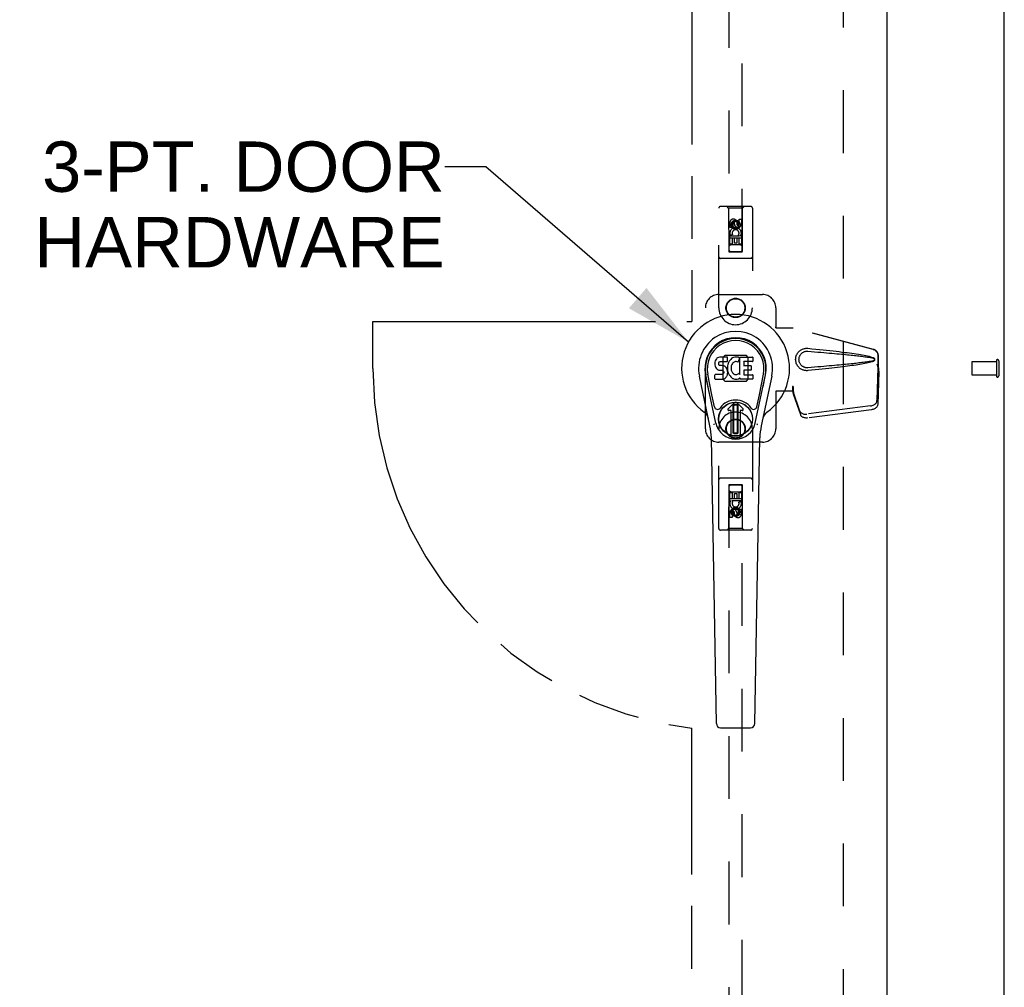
# Model space of a CAD drawing. Header units: inches. Extents: x 0 to 212, y 0 to 138.
# Tile 20 of 33: x 79 to 97, y 64 to 82. Entities that reach past the tile are written whole.
import ezdxf

# ---------------------------------------------------------------- set-up
doc = ezdxf.new("R2010")
doc.units = ezdxf.units.IN
doc.header["$LTSCALE"] = 11.6875
doc.header["$MEASUREMENT"] = 0
doc.linetypes.add('HIDDEN', pattern=[0.2, 0.1, -0.1])
doc.linetypes.add('PHANTOM', pattern=[0.8, 0.45, -0.05, 0.1, -0.05, 0.1, -0.05])
doc.layers.get('0').update_dxf_attribs({"linetype": 'CONTINUOUS'})
for name, color, linetype in [('02___PRT_ALL_AXES', 7, 'CONTINUOUS'), ('AVAILABLE_DOOR_SPACE', 7, 'CONTINUOUS'), ('DEFAULT_2', 8, 'HIDDEN'), ('DIMENSIONS', 7, 'CONTINUOUS')]:
    doc.layers.add(name, color=color, linetype=linetype)
doc.styles.get("Standard").update_dxf_attribs({"font": 'arial.ttf'})
doc.dimstyles.new('DIMSTYLE_1', dxfattribs={"dimtxt": 0.9375, "dimasz": 1.25, "dimexe": 0.09, "dimexo": 0.07, "dimgap": 0.0375, "dimtad": 0, "dimtih": 1, "dimtoh": 1, "dimzin": 4, "dimdsep": 46, "dimtxsty": 'Standard', "dimblk": '_FILLED', "dimblk1": '_FILLED', "dimblk2": '_FILLED', "dimcen": 0.09, "dimazin": 1, "dimtfac": 1, "dimtdec": 3, "dimtofl": 0, "dimtmove": 0, "dimatfit": 3, "dimldrblk": '_FILLED', "dimfxl": 0, "dimtolj": 1, "dimtzin": 4, "dimarcsym": 0})
doc.dimstyles.get("Standard").update_dxf_attribs({"dimtxt": 1.0625, "dimasz": 1.25, "dimexe": 0.09, "dimexo": 0.07, "dimgap": 0.09, "dimtad": 0, "dimtih": 1, "dimtoh": 1, "dimdec": 3, "dimzin": 4, "dimdsep": 46, "dimtxsty": 'Standard', "dimblk": '_FILLED', "dimblk1": '_FILLED', "dimblk2": '_FILLED', "dimcen": 0.09, "dimadec": 3, "dimazin": 1, "dimtp": 0.001, "dimtm": 0.001, "dimtfac": 1, "dimtdec": 3, "dimtofl": 0, "dimtmove": 0, "dimatfit": 3, "dimldrblk": '_FILLED', "dimfxl": 0, "dimtolj": 1, "dimtzin": 4, "dimarcsym": 0})

# ---------------------------------------------------------------- blocks, each defined once
blk = doc.blocks.new('_FILLED')
at = {"color": 0, "linetype": 'ByBlock'}
blk.add_solid([(0, 0), (-1, 0.2), (-1, -0.2)], dxfattribs=at)
blk = doc.blocks.new('*D8')
at = {"layer": 'DIMENSIONS', "color": 2, "linetype": 'Continuous'}
for p, q in [((67.965, 86.533), (77.452, 86.533)), ((91.152, 86.533), (81.665, 86.533))]:
    blk.add_line(p, q, dxfattribs=at)
at = {"layer": 'DIMENSIONS', "color": 2, "linetype": 'Continuous', "xscale": 1.25, "yscale": 1.25, "zscale": 1.25, "rotation": 180}
blk.add_blockref('_FILLED', (67.965, 86.533), dxfattribs=at)
at = {"layer": 'DIMENSIONS', "color": 2, "linetype": 'Continuous', "xscale": 1.25, "yscale": 1.25, "zscale": 1.25}
blk.add_blockref('_FILLED', (91.152, 86.533), dxfattribs=at)
at = {"layer": 'DIMENSIONS', "color": 2, "linetype": 'Continuous', "insert": (79.559, 87.001), "char_height": 0.9375, "width": 3.27602, "attachment_point": 2, "line_spacing_factor": 0.9}
blk.add_mtext('23.19', dxfattribs=at)

msp = doc.modelspace()

# ---------------------------------------------------------------- linework, layer by layer
at = {"color": 3, "linetype": 'Continuous'}
for p, q in [((96.965, 45.782), (96.965, 105.574)), ((94.777, 104.824), (94.777, 46.532))]:
    msp.add_line(p, q, dxfattribs=at)
at = {"color": 7, "linetype": 'Continuous'}
for p, q in [((91.609, 75.858), (91.595, 75.838)), ((91.617, 75.866), (91.609, 75.858)), ((91.627, 75.872), (91.617, 75.866)), ((91.648, 75.882), (91.627, 75.872)), ((91.672, 75.889), (91.648, 75.882)), ((91.811, 75.889), (91.672, 75.889)), ((91.813, 75.847), (91.811, 75.889)), ((91.889, 75.859), (91.873, 75.844)), ((91.907, 75.872), (91.889, 75.859)), ((91.928, 75.881), (91.907, 75.872)), ((91.95, 75.886), (91.928, 75.881)), ((91.972, 75.888), (91.95, 75.886)), ((91.994, 75.888), (91.972, 75.888)), ((92.005, 75.886), (91.994, 75.888)), ((92.016, 75.883), (92.005, 75.886)), ((92.036, 75.865), (92.01, 75.797)), ((92.035, 75.87), (92.016, 75.883)), ((92.045, 75.887), (92.282, 75.887)), ((92.045, 75.562), (92.045, 75.887)), ((92.286, 75.883), (92.286, 75.809)), ((91.581, 75.792), (91.579, 75.769)), ((91.579, 75.769), (91.58, 75.745)), ((91.58, 75.745), (91.584, 75.721)), ((91.586, 75.816), (91.581, 75.792)), ((91.584, 75.721), (91.592, 75.699)), ((91.595, 75.838), (91.586, 75.816)), ((91.592, 75.699), (91.605, 75.679)), ((91.605, 75.679), (91.621, 75.662)), ((91.65, 75.757), (91.651, 75.772)), ((91.651, 75.749), (91.65, 75.757)), ((91.651, 75.772), (91.653, 75.787)), ((91.653, 75.742), (91.651, 75.749)), ((91.653, 75.787), (91.656, 75.794)), ((91.657, 75.736), (91.653, 75.742)), ((91.656, 75.794), (91.662, 75.799)), ((91.664, 75.732), (91.657, 75.736)), ((91.662, 75.799), (91.676, 75.803)), ((91.678, 75.728), (91.664, 75.732)), ((91.676, 75.803), (91.691, 75.804)), ((91.702, 75.729), (91.678, 75.728)), ((91.691, 75.804), (91.804, 75.804)), ((91.726, 75.727), (91.702, 75.729)), ((91.749, 75.722), (91.726, 75.727)), ((91.76, 75.717), (91.749, 75.722)), ((91.77, 75.711), (91.76, 75.717)), ((91.787, 75.694), (91.77, 75.711)), ((91.801, 75.674), (91.787, 75.694)), ((91.81, 75.652), (91.801, 75.674)), ((91.804, 75.804), (91.809, 75.805)), ((91.809, 75.805), (91.811, 75.81)), ((91.811, 75.81), (91.812, 75.823)), ((91.816, 75.725), (91.811, 75.681)), ((91.811, 75.681), (91.812, 75.659)), ((91.812, 75.823), (91.813, 75.847)), ((91.82, 75.747), (91.816, 75.725)), ((91.826, 75.769), (91.82, 75.747)), ((91.834, 75.789), (91.826, 75.769)), ((91.845, 75.809), (91.834, 75.789)), ((91.858, 75.827), (91.845, 75.809)), ((91.873, 75.844), (91.858, 75.827)), ((91.881, 75.697), (91.88, 75.67)), ((91.88, 75.67), (91.882, 75.657)), ((91.884, 75.724), (91.881, 75.697)), ((91.888, 75.736), (91.884, 75.724)), ((91.894, 75.748), (91.888, 75.736)), ((91.908, 75.771), (91.894, 75.748)), ((91.916, 75.782), (91.908, 75.771)), ((91.927, 75.789), (91.916, 75.782)), ((91.952, 75.8), (91.927, 75.789)), ((91.965, 75.803), (91.952, 75.8)), ((91.978, 75.803), (91.965, 75.803)), ((91.991, 75.8), (91.978, 75.803)), ((92.004, 75.795), (91.991, 75.8)), ((92.115, 75.8), (92.115, 75.732)), ((92.282, 75.804), (92.119, 75.804)), ((92.119, 75.728), (92.251, 75.728)), ((92.255, 75.723), (92.255, 75.65)), ((91.488, 74.608), (91.291, 75.534)), ((91.599, 74.656), (91.407, 75.559)), ((91.455, 75.333), (91.411, 75.56)), ((91.522, 75.186), (91.448, 75.567)), ((91.581, 75.483), (91.581, 75.558)), ((91.645, 75.563), (91.586, 75.562)), ((91.621, 75.662), (91.641, 75.648)), ((91.641, 75.648), (91.652, 75.644)), ((91.706, 75.563), (91.645, 75.563)), ((91.652, 75.644), (91.664, 75.642)), ((91.664, 75.642), (91.711, 75.642)), ((91.721, 75.564), (91.706, 75.563)), ((91.711, 75.642), (91.719, 75.641)), ((91.719, 75.641), (91.726, 75.639)), ((91.728, 75.568), (91.721, 75.564)), ((91.726, 75.639), (91.732, 75.634)), ((91.733, 75.573), (91.728, 75.568)), ((91.732, 75.634), (91.737, 75.628)), ((91.742, 75.585), (91.733, 75.573)), ((91.737, 75.628), (91.743, 75.615)), ((91.745, 75.592), (91.742, 75.585)), ((91.743, 75.615), (91.746, 75.599)), ((91.746, 75.599), (91.745, 75.592)), ((91.753, 75.484), (91.773, 75.497)), ((91.773, 75.497), (91.79, 75.514)), ((91.79, 75.514), (91.797, 75.524)), ((91.797, 75.524), (91.802, 75.535)), ((91.802, 75.535), (91.811, 75.557)), ((91.816, 75.628), (91.81, 75.652)), ((91.811, 75.557), (91.817, 75.581)), ((91.812, 75.659), (91.815, 75.637)), ((91.815, 75.637), (91.82, 75.615)), ((91.819, 75.605), (91.816, 75.628)), ((91.817, 75.581), (91.819, 75.605)), ((91.82, 75.615), (91.827, 75.594)), ((91.827, 75.594), (91.848, 75.555)), ((91.848, 75.555), (91.861, 75.536)), ((91.861, 75.536), (91.875, 75.52)), ((91.875, 75.52), (91.892, 75.504)), ((91.882, 75.657), (91.885, 75.644)), ((91.885, 75.644), (91.895, 75.619)), ((91.892, 75.504), (91.909, 75.491)), ((91.895, 75.619), (91.908, 75.596)), ((91.908, 75.596), (91.917, 75.586)), ((91.909, 75.491), (91.919, 75.486)), ((91.917, 75.586), (91.927, 75.577)), ((91.927, 75.577), (91.938, 75.57)), ((91.938, 75.57), (91.951, 75.565)), ((91.951, 75.565), (91.964, 75.562)), ((91.964, 75.562), (91.977, 75.562)), ((91.977, 75.562), (91.99, 75.564)), ((91.99, 75.564), (92.003, 75.568)), ((92.003, 75.568), (92.015, 75.573)), ((92.015, 75.573), (92.026, 75.581)), ((92.017, 75.484), (92.036, 75.495)), ((92.033, 75.58), (92.045, 75.562)), ((92.036, 75.495), (92.036, 75.495)), ((92.047, 75.495), (92.036, 75.495)), ((92.047, 75.483), (92.047, 75.495)), ((92.116, 75.641), (92.116, 75.564)), ((92.251, 75.646), (92.121, 75.646)), ((92.121, 75.559), (92.282, 75.559)), ((92.287, 75.555), (92.287, 75.483)), ((92.331, 74.656), (92.523, 75.559)), ((92.408, 75.186), (92.482, 75.567)), ((92.639, 75.534), (92.441, 74.608)), ((92.475, 75.333), (92.519, 75.56)), ((91.586, 75.478), (91.73, 75.478)), ((91.73, 75.478), (91.742, 75.48)), ((91.742, 75.48), (91.753, 75.484)), ((91.919, 75.486), (91.93, 75.482)), ((91.93, 75.482), (91.951, 75.476)), ((91.951, 75.476), (91.973, 75.474)), ((91.973, 75.474), (91.996, 75.477)), ((91.996, 75.477), (92.017, 75.484)), ((92.282, 75.478), (92.051, 75.478)), ((91.57, 74.961), (91.522, 75.186)), ((92.36, 74.961), (92.408, 75.186)), ((91.827, 74.925), (91.937, 75.035)), ((91.937, 75.035), (91.827, 74.925)), ((91.922, 74.997), (91.935, 75.011)), ((91.935, 74.983), (91.922, 74.997)), ((91.922, 74.47), (91.922, 74.997)), ((91.935, 75.011), (91.994, 75.011)), ((91.935, 75.011), (91.949, 74.997)), ((91.949, 74.997), (91.935, 74.983)), ((91.935, 74.484), (91.935, 74.983)), ((91.949, 74.997), (91.981, 74.997)), ((91.981, 74.997), (91.994, 75.011)), ((91.994, 74.984), (91.981, 74.997)), ((92.103, 74.925), (91.993, 75.035)), ((91.993, 75.035), (92.103, 74.925)), ((91.994, 75.011), (92.008, 74.997)), ((92.008, 74.997), (91.994, 74.984)), ((91.994, 74.984), (91.994, 74.484)), ((92.008, 74.997), (92.008, 74.47)), ((91.882, 74.891), (91.841, 74.891)), ((91.882, 74.891), (91.841, 74.891)), ((91.882, 74.891), (91.882, 74.891)), ((91.882, 74.432), (91.882, 74.891)), ((91.882, 74.432), (91.882, 74.891)), ((92.089, 74.891), (92.047, 74.891)), ((92.048, 74.891), (92.047, 74.891)), ((92.047, 74.891), (92.047, 74.432)), ((92.089, 74.891), (92.048, 74.891)), ((92.048, 74.891), (92.048, 74.432)), ((91.922, 74.47), (91.935, 74.484)), ((91.936, 74.456), (91.922, 74.47)), ((91.935, 74.484), (91.949, 74.47)), ((91.949, 74.47), (91.936, 74.456)), ((91.994, 74.456), (91.936, 74.456)), ((91.981, 74.47), (91.949, 74.47)), ((91.981, 74.47), (91.994, 74.484)), ((91.994, 74.456), (91.981, 74.47)), ((91.994, 74.484), (92.008, 74.47)), ((92.008, 74.47), (91.994, 74.456)), ((91.607, 69.063), (91.514, 74.383)), ((92.323, 69.063), (92.416, 74.383)), ((91.686, 68.985), (92.244, 68.985))]:
    msp.add_line(p, q, dxfattribs=at)
for points in [[(91.567, 74.625), (91.565, 74.631), (91.563, 74.636), (91.562, 74.642), (91.561, 74.647)], [(92.369, 74.647), (92.368, 74.642), (92.367, 74.636), (92.365, 74.631), (92.363, 74.625)]]:
    msp.add_lwpolyline(points, dxfattribs=at)
for radius in [0.317, 0.313]:
    msp.add_circle((91.965, 74.734), radius, dxfattribs=at)
for centre, radius, start, end in [((91.965, 75.678), 1.004, 305.5066, 234.4934), ((91.965, 75.678), 0.689, 347.9703, 192.0297), ((91.965, 75.678), 0.571, 347.9703, 192.0297), ((91.965, 75.668), 0.527, 348.9402, 191.0594), ((92.032, 75.867), 0.00448, 339.0016, 51.8729), ((92.282, 75.883), 0.00448, 0, 90), ((92.006, 75.799), 0.00448, 246.1578, 339.0016), ((92.119, 75.8), 0.00448, 90, 180), ((92.119, 75.732), 0.00448, 180, 270), ((92.251, 75.723), 0.00448, 0, 90), ((92.282, 75.809), 0.00448, 270, 360), ((91.586, 75.558), 0.00448, 90, 180.0119), ((92.029, 75.577), 0.00448, 34.0893, 127.3444), ((92.121, 75.641), 0.00448, 90, 180), ((92.121, 75.564), 0.00448, 180, 270), ((92.251, 75.65), 0.00448, 270, 360), ((92.282, 75.555), 0.00448, 0, 90), ((91.586, 75.483), 0.00483, 180, 270), ((92.051, 75.483), 0.00448, 180, 270), ((92.282, 75.483), 0.00448, 270, 360), ((91.628, 74.973), 0.0591, 192.0297, 324.5763), ((91.965, 74.734), 0.354, 35.4237, 144.5763), ((91.965, 75.007), 0.0394, 45, 135), ((91.965, 75.007), 0.0392, 45, 135), ((92.302, 74.973), 0.0591, 215.4237, 347.9703), ((91.268, 74.701), 0.197, 12.0297, 54.4934), ((91.841, 74.911), 0.0197, 135, 270), ((91.841, 74.911), 0.0195, 135, 270), ((92.089, 74.911), 0.0197, 270, 45), ((92.089, 74.911), 0.0195, 270, 45), ((92.662, 74.701), 0.197, 125.5066, 167.9703), ((90.333, 74.362), 1.181, 1, 12.0297), ((91.965, 74.734), 0.374, 192.0297, 347.9703), ((93.597, 74.362), 1.181, 167.9703, 179), ((91.965, 74.734), 0.313, 254.7027, 285.2973), ((91.686, 69.064), 0.0787, 181, 270), ((92.244, 69.064), 0.0787, 270, 359)]:
    msp.add_arc(centre, radius, start, end, dxfattribs=at)
msp.add_ellipse((91.965, 75.668), major_axis=(0, 0.565), ratio=0.999848, start_param=-1.76365, end_param=1.76365, dxfattribs=at)
at = {"layer": '02___PRT_ALL_AXES', "color": 8, "linetype": 'HIDDEN'}
for p, q in [((92.029, 78.457), (92.072, 78.457)), ((92.029, 78.365), (92.029, 78.457)), ((92.072, 78.457), (92.072, 78.365)), ((91.858, 78.301), (91.858, 78.393)), ((91.901, 78.301), (91.858, 78.301)), ((91.901, 78.393), (91.901, 78.301)), ((91.945, 78.365), (91.945, 78.393)), ((91.986, 78.407), (91.986, 78.361)), ((91.858, 78.145), (92.036, 78.145)), ((91.858, 77.988), (91.858, 78.145)), ((91.906, 78.169), (91.867, 78.152)), ((91.943, 78.102), (91.901, 78.102)), ((91.901, 78.102), (91.901, 77.988)), ((91.943, 78.01), (91.943, 78.102)), ((92.029, 78.102), (91.986, 78.102)), ((91.986, 78.102), (91.986, 78.01)), ((92.036, 78.145), (92.017, 78.158)), ((92.029, 77.988), (92.029, 78.102)), ((92.061, 78.148), (92.059, 78.145)), ((92.059, 78.145), (92.072, 78.145)), ((92.072, 78.145), (92.072, 77.988)), ((91.901, 77.988), (91.858, 77.988)), ((91.986, 78.01), (91.943, 78.01)), ((92.072, 77.988), (92.029, 77.988)), ((96.818, 75.802), (96.371, 75.802)), ((96.818, 75.802), (96.818, 75.554)), ((96.818, 75.554), (96.371, 75.554)), ((91.858, 73.368), (91.901, 73.368)), ((91.858, 73.212), (91.858, 73.368)), ((91.901, 73.368), (91.901, 73.254)), ((91.944, 73.346), (91.987, 73.346)), ((91.944, 73.254), (91.944, 73.346)), ((91.987, 73.346), (91.987, 73.254)), ((92.029, 73.368), (92.072, 73.368)), ((92.029, 73.254), (92.029, 73.368)), ((92.072, 73.368), (92.072, 73.212)), ((91.871, 73.212), (91.858, 73.212)), ((91.869, 73.208), (91.871, 73.212)), ((92.072, 73.212), (91.894, 73.212)), ((91.894, 73.212), (91.913, 73.199)), ((91.901, 73.254), (91.944, 73.254)), ((91.987, 73.254), (92.029, 73.254)), ((92.024, 73.187), (92.063, 73.204)), ((91.858, 72.899), (91.858, 72.991)), ((91.901, 72.991), (91.901, 72.899)), ((91.944, 72.949), (91.944, 72.995)), ((91.985, 72.991), (91.985, 72.963)), ((92.029, 73.055), (92.072, 73.055)), ((92.029, 72.963), (92.029, 73.055)), ((92.072, 73.055), (92.072, 72.963)), ((91.901, 72.899), (91.858, 72.899))]:
    msp.add_line(p, q, dxfattribs=at)
for centre, radius in [((91.965, 78.351), 0.085), ((91.965, 76.803), 0.172), ((91.965, 74.553), 0.172), ((91.965, 73.006), 0.085)]:
    msp.add_circle(centre, radius, dxfattribs=at)
for centre, radius, start, end in [((91.923, 78.393), 0.0644, 12.2995, 180.0775), ((91.965, 78.194), 0.107, 334.2636, 203.4027), ((91.923, 78.393), 0.0219, 359.9011, 180), ((91.965, 78.194), 0.0639, 324.8895, 203.4026), ((92.008, 78.365), 0.0635, 180, 360), ((92.007, 78.365), 0.0219, 190.307, 360), ((91.965, 73.162), 0.107, 154.2636, 23.4027), ((91.965, 73.162), 0.0639, 144.8895, 23.4026), ((91.922, 72.991), 0.0635, 0, 180), ((91.923, 72.991), 0.0219, 10.307, 180), ((92.007, 72.963), 0.0644, 192.2995, 0.0775), ((92.007, 72.963), 0.0219, 179.9011, 360)]:
    msp.add_arc(centre, radius, start, end, dxfattribs=at)
at = {"layer": 'AVAILABLE_DOOR_SPACE', "color": 4, "linetype": 'PHANTOM'}
for p, q in [((91.152, 103.803), (91.152, 76.553)), ((85.215, 76.553), (91.152, 76.553)), ((85.215, 75.678), (85.215, 76.553)), ((91.152, 47.553), (91.152, 68.977))]:
    msp.add_line(p, q, dxfattribs=at)
msp.add_arc((91.965, 75.678), 6.75, 180, 263.0865, dxfattribs=at)
at = {"layer": 'DEFAULT_2', "color": 8, "linetype": 'HIDDEN'}
for p, q in [((93.965, 104.23), (93.965, 47.126)), ((91.84, 103.851), (91.84, 77.849)), ((92.09, 77.849), (92.09, 103.851)), ((91.652, 76.803), (91.652, 78.661)), ((92.247, 78.691), (91.682, 78.691)), ((91.835, 78.661), (91.805, 78.691)), ((92.095, 78.661), (91.835, 78.661)), ((91.835, 78.661), (91.838, 77.851)), ((92.091, 77.851), (92.095, 78.661)), ((92.095, 78.661), (92.125, 78.691)), ((92.277, 78.661), (92.277, 76.803)), ((91.965, 78.422), (91.902, 78.386)), ((92.027, 78.386), (91.965, 78.422)), ((91.965, 78.422), (91.965, 78.411)), ((91.902, 78.386), (91.912, 78.381)), ((91.902, 78.386), (91.902, 78.314)), ((91.902, 78.314), (91.912, 78.32)), ((91.902, 78.314), (91.965, 78.278)), ((91.965, 78.411), (91.912, 78.381)), ((91.912, 78.381), (91.912, 78.32)), ((91.912, 78.32), (91.965, 78.29)), ((92.017, 78.381), (91.965, 78.411)), ((91.965, 78.29), (92.017, 78.32)), ((91.965, 78.278), (92.027, 78.314)), ((91.965, 78.278), (91.965, 78.29)), ((92.027, 78.386), (92.017, 78.381)), ((92.017, 78.32), (92.017, 78.381)), ((92.027, 78.314), (92.017, 78.32)), ((92.027, 78.314), (92.027, 78.386)), ((92.093, 78.101), (91.837, 78.101)), ((92.05, 77.976), (91.88, 77.976)), ((92.247, 77.726), (91.682, 77.726)), ((91.838, 77.851), (92.091, 77.851)), ((91.84, 77.852), (92.09, 77.852)), ((91.84, 77.849), (92.09, 77.849)), ((91.652, 77.053), (92.465, 77.053)), ((91.402, 74.553), (91.402, 76.803)), ((92.715, 76.803), (92.715, 76.45)), ((92.712, 76.433), (92.715, 76.45)), ((92.712, 76.433), (93.033, 76.433)), ((92.719, 76.433), (92.715, 76.45)), ((94.523, 76.031), (93.025, 76.433)), ((94.53, 76.031), (93.033, 76.433)), ((91.764, 75.915), (91.728, 75.879)), ((91.728, 75.879), (91.728, 75.477)), ((92.166, 75.915), (91.764, 75.915)), ((92.201, 75.879), (92.166, 75.915)), ((92.201, 75.477), (92.201, 75.879)), ((94.615, 75.68), (94.615, 75.91)), ((94.623, 75.68), (94.623, 75.91)), ((94.593, 75.762), (94.615, 75.68)), ((94.614, 75.692), (94.595, 75.077)), ((94.601, 75.762), (94.623, 75.68)), ((94.614, 75.692), (94.628, 75.621)), ((94.623, 75.68), (94.615, 75.68)), ((94.617, 75.708), (94.625, 75.652)), ((96.361, 75.792), (96.361, 75.564)), ((96.818, 75.82), (96.818, 75.536)), ((96.861, 75.82), (96.861, 75.536)), ((94.628, 75.621), (94.609, 75.006)), ((94.625, 75.652), (94.626, 75.641)), ((94.626, 75.641), (94.627, 75.63)), ((94.627, 75.63), (94.628, 75.621)), ((91.728, 75.477), (91.764, 75.442)), ((91.764, 75.442), (92.166, 75.442)), ((92.166, 75.442), (92.201, 75.477)), ((93.033, 75.341), (93.025, 75.341)), ((93.025, 75.341), (93.025, 75.253)), ((93.033, 75.341), (93.033, 75.253)), ((93.033, 75.253), (92.712, 75.253)), ((92.712, 75.253), (92.715, 75.236)), ((92.719, 75.253), (92.715, 75.236)), ((92.715, 75.236), (92.715, 74.553)), ((93.163, 74.883), (93.032, 75.266)), ((93.045, 75.195), (93.032, 75.266)), ((93.041, 75.226), (93.045, 75.195)), ((93.177, 74.812), (93.045, 75.195)), ((94.478, 74.977), (93.29, 74.825)), ((94.491, 74.906), (93.304, 74.754)), ((91.652, 72.696), (91.652, 74.553)), ((92.277, 74.553), (92.277, 72.696)), ((92.465, 74.303), (91.652, 74.303)), ((92.247, 73.631), (91.682, 73.631)), ((91.838, 73.506), (91.835, 72.696)), ((91.838, 73.506), (92.091, 73.506)), ((92.09, 73.507), (91.84, 73.507)), ((91.84, 73.507), (91.84, 47.506)), ((92.09, 73.504), (91.84, 73.504)), ((92.09, 47.506), (92.09, 73.507)), ((92.095, 72.696), (92.091, 73.506)), ((91.88, 73.381), (92.05, 73.381)), ((91.837, 73.256), (92.093, 73.256)), ((91.965, 73.078), (91.902, 73.042)), ((91.902, 73.042), (91.912, 73.036)), ((91.902, 73.042), (91.902, 72.97)), ((91.902, 72.97), (91.912, 72.976)), ((91.902, 72.97), (91.965, 72.934)), ((91.965, 73.066), (91.912, 73.036)), ((91.912, 73.036), (91.912, 72.976)), ((91.912, 72.976), (91.965, 72.945)), ((92.027, 73.042), (91.965, 73.078)), ((91.965, 73.078), (91.965, 73.066)), ((92.017, 73.036), (91.965, 73.066)), ((91.965, 72.945), (92.017, 72.976)), ((91.965, 72.934), (92.027, 72.97)), ((91.965, 72.934), (91.965, 72.945)), ((92.027, 73.042), (92.017, 73.036)), ((92.017, 72.976), (92.017, 73.036)), ((92.027, 72.97), (92.017, 72.976)), ((92.027, 72.97), (92.027, 73.042)), ((92.247, 72.666), (91.682, 72.666)), ((91.835, 72.696), (91.805, 72.666)), ((92.095, 72.696), (91.835, 72.696)), ((92.095, 72.696), (92.125, 72.666))]:
    msp.add_line(p, q, dxfattribs=at)
for points in [[(93.309, 75.635), (93.296, 75.634), (93.283, 75.634), (93.27, 75.635), (93.257, 75.636), (93.245, 75.639), (93.232, 75.642), (93.22, 75.646), (93.208, 75.651), (93.196, 75.656), (93.185, 75.662), (93.173, 75.67), (93.162, 75.678), (93.15, 75.688), (93.139, 75.699), (93.128, 75.711), (93.118, 75.726), (93.109, 75.741), (93.101, 75.757), (93.094, 75.773), (93.089, 75.79), (93.085, 75.808), (93.083, 75.825), (93.082, 75.842), (93.083, 75.86), (93.085, 75.877), (93.088, 75.894), (93.093, 75.911), (93.1, 75.928), (93.108, 75.944), (93.117, 75.959), (93.127, 75.973), (93.138, 75.986), (93.149, 75.997), (93.161, 76.007), (93.172, 76.016), (93.184, 76.023), (93.195, 76.03), (93.207, 76.035), (93.219, 76.04), (93.231, 76.044), (93.244, 76.047), (93.257, 76.05), (93.27, 76.051)], [(93.27, 76.051), (93.283, 76.052), (93.296, 76.052), (93.309, 76.051)], [(93.309, 76.051), (93.384, 76.044), (93.457, 76.036), (93.527, 76.029), (93.594, 76.022), (93.658, 76.015), (93.719, 76.008), (93.778, 76.002), (93.835, 75.995), (93.889, 75.989), (93.941, 75.982), (93.991, 75.976), (94.039, 75.97), (94.084, 75.964), (94.128, 75.958), (94.17, 75.952), (94.211, 75.946), (94.249, 75.94), (94.286, 75.934), (94.322, 75.928), (94.355, 75.922), (94.388, 75.915), (94.419, 75.909), (94.448, 75.902), (94.476, 75.895), (94.502, 75.887), (94.527, 75.878)], [(93.309, 75.689), (93.299, 75.688), (93.29, 75.688), (93.281, 75.689), (93.271, 75.69), (93.262, 75.692), (93.253, 75.694), (93.244, 75.697), (93.236, 75.701), (93.227, 75.705), (93.219, 75.71), (93.211, 75.715), (93.202, 75.721), (93.194, 75.728), (93.186, 75.736), (93.178, 75.745), (93.171, 75.755), (93.164, 75.766), (93.159, 75.777), (93.154, 75.789), (93.15, 75.8), (93.148, 75.811), (93.146, 75.821), (93.145, 75.832), (93.144, 75.842), (93.145, 75.853), (93.146, 75.863), (93.147, 75.874), (93.15, 75.885), (93.153, 75.896), (93.158, 75.907), (93.163, 75.918), (93.17, 75.929), (93.177, 75.939), (93.185, 75.949), (93.193, 75.957), (93.201, 75.964), (93.21, 75.971), (93.218, 75.976), (93.226, 75.981), (93.235, 75.985), (93.244, 75.989), (93.253, 75.992), (93.262, 75.994), (93.271, 75.996), (93.28, 75.997), (93.29, 75.998), (93.299, 75.998), (93.309, 75.998)], [(93.309, 75.998), (93.372, 75.992), (93.433, 75.987), (93.492, 75.982), (93.549, 75.977), (93.604, 75.972), (93.657, 75.968), (93.708, 75.963), (93.757, 75.959), (93.803, 75.955), (93.848, 75.95), (93.892, 75.946), (93.933, 75.943), (93.972, 75.939), (94.01, 75.935), (94.046, 75.932), (94.08, 75.928), (94.113, 75.925), (94.144, 75.921), (94.175, 75.918), (94.204, 75.915), (94.232, 75.912), (94.259, 75.909), (94.287, 75.905), (94.314, 75.902), (94.34, 75.899), (94.367, 75.895), (94.394, 75.891), (94.421, 75.887), (94.448, 75.883), (94.474, 75.878), (94.501, 75.873), (94.527, 75.867)], [(94.523, 76.031), (94.536, 76.026), (94.548, 76.021), (94.56, 76.014), (94.571, 76.006), (94.58, 75.996), (94.589, 75.986), (94.597, 75.975), (94.603, 75.963), (94.608, 75.95), (94.612, 75.937), (94.614, 75.924), (94.615, 75.91)], [(94.527, 75.878), (94.533, 75.875), (94.538, 75.871), (94.543, 75.866), (94.547, 75.861), (94.549, 75.855), (94.551, 75.85), (94.551, 75.843), (94.551, 75.837), (94.549, 75.831), (94.547, 75.825), (94.543, 75.82), (94.539, 75.815), (94.533, 75.811), (94.527, 75.808)], [(94.527, 75.867), (94.532, 75.865), (94.537, 75.863), (94.541, 75.86), (94.544, 75.856), (94.546, 75.852), (94.547, 75.848), (94.548, 75.843), (94.547, 75.838), (94.546, 75.834), (94.544, 75.83), (94.54, 75.826), (94.537, 75.823), (94.532, 75.821), (94.527, 75.819)], [(94.623, 75.91), (94.622, 75.924), (94.62, 75.937), (94.616, 75.95), (94.611, 75.963), (94.605, 75.975), (94.597, 75.986), (94.588, 75.996), (94.578, 76.006), (94.567, 76.014), (94.556, 76.021), (94.543, 76.026), (94.53, 76.031)], [(94.527, 75.819), (94.501, 75.813), (94.474, 75.808), (94.448, 75.803), (94.421, 75.799), (94.394, 75.795), (94.367, 75.791), (94.341, 75.787), (94.314, 75.784), (94.287, 75.781), (94.26, 75.778), (94.233, 75.774), (94.204, 75.771), (94.175, 75.768), (94.145, 75.765), (94.114, 75.761), (94.081, 75.758), (94.047, 75.755), (94.011, 75.751), (93.973, 75.747), (93.934, 75.744), (93.892, 75.74), (93.849, 75.736), (93.804, 75.732), (93.757, 75.727), (93.708, 75.723), (93.658, 75.718), (93.605, 75.714), (93.55, 75.709), (93.493, 75.704), (93.434, 75.699), (93.372, 75.694), (93.309, 75.689)], [(94.527, 75.808), (94.504, 75.8), (94.48, 75.793), (94.455, 75.786), (94.429, 75.78), (94.401, 75.774), (94.372, 75.768), (94.341, 75.762), (94.31, 75.756), (94.276, 75.751), (94.242, 75.745), (94.206, 75.74), (94.168, 75.734), (94.129, 75.728), (94.089, 75.723), (94.046, 75.717), (94.002, 75.711), (93.956, 75.706), (93.908, 75.7), (93.859, 75.694), (93.807, 75.688), (93.753, 75.682), (93.697, 75.675), (93.638, 75.669), (93.577, 75.663), (93.514, 75.656), (93.448, 75.649), (93.38, 75.642), (93.309, 75.635)], [(94.593, 75.762), (94.599, 75.742), (94.604, 75.723), (94.609, 75.704), (94.615, 75.686), (94.62, 75.668), (94.625, 75.652)], [(94.601, 75.762), (94.604, 75.752), (94.606, 75.743), (94.609, 75.734), (94.611, 75.725), (94.614, 75.716), (94.617, 75.708)], [(94.617, 75.708), (94.616, 75.705), (94.616, 75.702), (94.616, 75.699), (94.615, 75.697), (94.615, 75.694), (94.614, 75.692)], [(93.025, 75.341), (93.028, 75.32), (93.03, 75.3), (93.033, 75.281), (93.036, 75.262), (93.041, 75.226)], [(93.033, 75.341), (93.033, 75.33), (93.032, 75.3)], [(93.04, 75.234), (93.038, 75.244), (93.036, 75.262), (93.034, 75.278), (93.033, 75.292), (93.033, 75.305), (93.033, 75.313)], [(93.032, 75.3), (93.032, 75.291), (93.032, 75.282)], [(93.032, 75.282), (93.032, 75.277), (93.032, 75.274), (93.032, 75.271), (93.032, 75.269), (93.032, 75.266)], [(94.478, 74.977), (94.493, 74.98), (94.508, 74.984), (94.522, 74.99), (94.536, 74.996), (94.549, 75.004), (94.56, 75.012), (94.57, 75.022), (94.579, 75.032), (94.586, 75.043), (94.591, 75.054), (94.594, 75.065), (94.595, 75.077)], [(94.609, 75.006), (94.607, 74.994), (94.604, 74.983), (94.599, 74.972), (94.592, 74.961), (94.584, 74.951), (94.574, 74.941), (94.562, 74.933), (94.55, 74.925), (94.536, 74.918), (94.522, 74.913), (94.507, 74.909), (94.491, 74.906)], [(93.163, 74.883), (93.168, 74.873), (93.173, 74.864), (93.18, 74.856), (93.189, 74.848), (93.199, 74.841), (93.21, 74.836), (93.222, 74.831), (93.234, 74.827), (93.248, 74.825), (93.262, 74.824), (93.276, 74.824), (93.29, 74.825)], [(93.304, 74.754), (93.289, 74.753), (93.275, 74.753), (93.261, 74.754), (93.248, 74.756), (93.235, 74.76), (93.223, 74.764), (93.212, 74.77), (93.203, 74.777), (93.194, 74.784), (93.187, 74.793), (93.181, 74.802), (93.177, 74.812)]]:
    msp.add_lwpolyline(points, dxfattribs=at)
for centre, radius in [((91.965, 78.351), 0.0845), ((91.965, 76.803), 0.18), ((91.965, 74.553), 0.18), ((91.965, 73.006), 0.0845)]:
    msp.add_circle(centre, radius, dxfattribs=at)
for centre, radius, start, end in [((91.682, 78.661), 0.03, 90, 180), ((92.247, 78.661), 0.03, 0, 90), ((91.88, 77.936), 0.04, 90, 180), ((91.88, 77.891), 0.04, 180, 270), ((92.05, 77.936), 0.04, 0, 90), ((92.05, 77.891), 0.04, 270, 360), ((91.682, 77.756), 0.03, 180, 270), ((92.247, 77.756), 0.03, 270, 360), ((91.652, 76.803), 0.25, 90, 180), ((92.465, 76.803), 0.25, 0, 90), ((91.965, 76.803), 0.312, 180, 360), ((96.371, 75.792), 0.01, 90, 180), ((96.839, 75.82), 0.0215, 0, 180), ((96.371, 75.564), 0.01, 180, 270), ((96.839, 75.536), 0.0215, 180, 360), ((91.965, 74.553), 0.312, 0, 180), ((91.652, 74.553), 0.25, 180, 270), ((92.465, 74.553), 0.25, 270, 360), ((91.682, 73.601), 0.03, 90, 180), ((91.88, 73.466), 0.04, 90, 180), ((92.05, 73.466), 0.04, 0, 90), ((92.247, 73.601), 0.03, 0, 90), ((91.88, 73.421), 0.04, 180, 270), ((92.05, 73.421), 0.04, 270, 360), ((91.682, 72.696), 0.03, 180, 270), ((92.247, 72.696), 0.03, 270, 360)]:
    msp.add_arc(centre, radius, start, end, dxfattribs=at)

# ---------------------------------------------------------------- texts
at = {"layer": 'DIMENSIONS', "color": 2, "linetype": 'Continuous', "insert": (86.554, 79.902), "char_height": 0.9375, "width": 7.62546, "attachment_point": 3, "line_spacing_factor": 0.9}
msp.add_mtext('3-PT. DOOR\\PHARDWARE', dxfattribs=at)

# ---------------------------------------------------------------- dimensions: what is measured, and where the dimension line sits
at = {"layer": 'DIMENSIONS', "color": 2, "linetype": 'Continuous'}
dim = msp.add_linear_dim(base=(67.965, 86.533), p1=(91.152, 76.553), p2=(67.965, 103.803), angle=180, dimstyle='DIMSTYLE_1', dxfattribs=at)
dim.commit()
dim.dimension.update_dxf_attribs({"geometry": '*D8', "text_midpoint": (79.546, 86.527), "dimtype": 160})

# ---------------------------------------------------------------- leaders
at = {"layer": 'DIMENSIONS', "color": 2, "linetype": 'Continuous', "annotation_type": 0, "has_hookline": 1, "hookline_direction": 1, "text_width": 7.465}
msp.add_leader([(91.088, 76.168), (87.315, 79.433), (86.554, 79.433)], dimstyle='Standard', override={"dimtad": 0}, dxfattribs=at)

doc.saveas('drawing.dxf')
